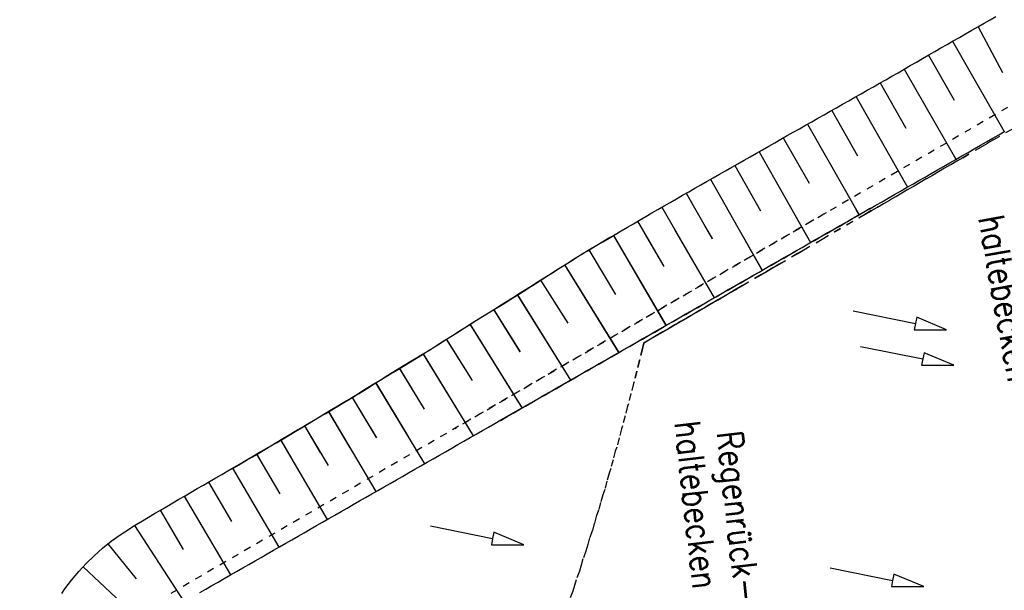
# Model space of a CAD drawing. Extents: x 446008 to 446745, y 447032 to 448234.
# Tile 12 of 24: x 446104 to 446174, y 447790 to 447830. Entities that reach past the tile are written whole.
import ezdxf

# ---------------------------------------------------------------- set-up
doc = ezdxf.new("R2010")
doc.units = 0
doc.header["$LTSCALE"] = 2
doc.header["$MEASUREMENT"] = 0
doc.linetypes.add('ACAD_ISO03W100', pattern=[0.5, 0.25, -0.25])
doc.layers.add('FBR', color=8, linetype='CONTINUOUS')
doc.layers.add('Regenrückhaltebecken_903a', color=15, linetype='CONTINUOUS')
doc.styles.add('ROMANS', font='romans.shx', dxfattribs={"width": 0.8})

msp = doc.modelspace()

# ---------------------------------------------------------------- linework, layer by layer
at = {"layer": 'FBR', "flags": 128}
for points in [[(446416.854, 447335.736, -0.000001), (446418.45, 447323.406, -0.000146)], [(446363.327, 447740.448, 0.000002), (446366.277, 447717.758, 0.000326)]]:
    msp.add_lwpolyline(points, format="xyb", dxfattribs=at)
at = {"layer": 'Regenrückhaltebecken_903a', "linetype": 'Continuous'}
for p, q in [((446171.787, 447829.996), (446173.527, 447826.762)), ((446169.998, 447828.975), (446173.64, 447822.596)), ((446168.283, 447827.993), (446170.111, 447824.807)), ((446166.582, 447827.003), (446170.232, 447820.643)), ((446164.883, 447826.027), (446166.7, 447822.844)), ((446163.178, 447825.061), (446166.802, 447818.678)), ((446161.466, 447824.091), (446163.28, 447820.895)), ((446159.753, 447823.12), (446163.387, 447816.721)), ((446158.038, 447822.155), (446159.859, 447818.949)), ((446156.329, 447821.18), (446159.972, 447814.765)), ((446154.619, 447820.206), (446156.441, 447816.996)), ((446152.909, 447819.231), (446156.557, 447812.808)), ((446151.192, 447818.253), (446153.024, 447815.043)), ((446149.47, 447817.265), (446153.163, 447810.863)), ((446158.902, 447816.637), (446159.961, 447814.772)), ((446163.161, 447817.107), (446163.376, 447816.728)), ((446147.754, 447816.269), (446149.612, 447813.081)), ((446152.511, 447815.931), (446153.013, 447815.052)), ((446154.643, 447816.167), (446156.545, 447812.816)), ((446146.051, 447815.266), (446149.77, 447808.919)), ((446146.072, 447815.22), (446149.758, 447808.928)), ((446148.221, 447815.458), (446149.601, 447813.09)), ((446150.37, 447815.695), (446153.152, 447810.872)), ((446144.307, 447814.256), (446146.197, 447811.113)), ((446144.318, 447814.246), (446146.208, 447811.104)), ((446142.603, 447813.192), (446146.416, 447807.014)), ((446142.614, 447813.183), (446146.428, 447807.004)), ((446140.903, 447812.12), (446142.823, 447809.087)), ((446140.914, 447812.11), (446142.834, 447809.078)), ((446139.26, 447811.083), (446143.011, 447805.064)), ((446139.271, 447811.072), (446143.023, 447805.054)), ((446137.59, 447810.041), (446139.446, 447807.063)), ((446137.602, 447810.031), (446139.458, 447807.053)), ((446135.917, 447809.005), (446139.595, 447803.106)), ((446135.929, 447808.995), (446139.607, 447803.096)), ((446134.256, 447807.951), (446136.071, 447805.039)), ((446134.268, 447807.94), (446136.083, 447805.028)), ((446132.611, 447806.916), (446136.155, 447801.136)), ((446132.623, 447806.905), (446135.755, 447801.797)), ((446130.936, 447805.899), (446132.688, 447803.026)), ((446130.948, 447805.888), (446132.7, 447803.015)), ((446129.263, 447804.88), (446132.724, 447799.171)), ((446129.275, 447804.869), (446131.594, 447801.044)), ((446127.6, 447803.843), (446129.304, 447801.016)), ((446127.612, 447803.832), (446129.317, 447801.005)), ((446125.929, 447802.85), (446129.279, 447797.198)), ((446125.942, 447802.838), (446127.45, 447800.294)), ((446124.238, 447801.844), (446125.905, 447799.032)), ((446124.251, 447801.831), (446125.384, 447799.92)), ((446122.554, 447800.841), (446125.856, 447795.237)), ((446122.566, 447800.829), (446123.322, 447799.547)), ((446120.865, 447799.848), (446122.503, 447797.051)), ((446120.877, 447799.835), (446121.265, 447799.174)), ((446119.172, 447798.86), (446122.427, 447793.273)), ((446117.472, 447797.869), (446119.095, 447795.082)), ((446115.762, 447796.877), (446119.018, 447791.32)), ((446114.054, 447795.884), (446115.686, 447793.115)), ((446112.247, 447794.799), (446115.731, 447789.437)), ((446110.372, 447793.524), (446112.351, 447791.052)), ((446108.623, 447791.903), (446113.162, 447787.632))]:
    msp.add_line(p, q, dxfattribs=at)
at = {"layer": 'Regenrückhaltebecken_903a', "linetype": 'ACAD_ISO03W100'}
for p, q in [((446175.608, 447825.309), (446134.858, 447801.635)), ((446161.069, 447816.876), (446114.635, 447789.908))]:
    msp.add_line(p, q, dxfattribs=at)
at = {"layer": 'Regenrückhaltebecken_903a', "linetype": 'Continuous'}
for points in [[(446119.061, 447798.776), (446119.285, 447798.906), (446119.716, 447799.158), (446120.148, 447799.41), (446120.58, 447799.662), (446121.012, 447799.914), (446121.444, 447800.166), (446121.876, 447800.418), (446122.306, 447800.674), (446122.735, 447800.929), (446123.165, 447801.185), (446123.595, 447801.441), (446124.024, 447801.697), (446124.454, 447801.953), (446124.884, 447802.208), (446125.313, 447802.464), (446125.743, 447802.72), (446126.173, 447802.976), (446126.602, 447803.232), (446127.032, 447803.487), (446127.462, 447803.743), (446127.677, 447803.87), (446127.891, 447804), (446128.104, 447804.132), (446128.315, 447804.266), (446128.739, 447804.532), (446129.162, 447804.798), (446129.587, 447805.062), (446130.015, 447805.322), (446130.443, 447805.581), (446130.87, 447805.841), (446131.298, 447806.1), (446131.725, 447806.36), (446132.153, 447806.619), (446132.58, 447806.879), (446132.794, 447807.008), (446133.007, 447807.139), (446133.219, 447807.273), (446133.43, 447807.407), (446133.852, 447807.676), (446134.275, 447807.944), (446134.697, 447808.213), (446135.12, 447808.481), (446135.542, 447808.749), (446135.965, 447809.018), (446136.387, 447809.286), (446136.812, 447809.55), (446137.24, 447809.81), (446137.667, 447810.07), (446138.094, 447810.33), (446138.518, 447810.597), (446138.941, 447810.864), (446139.364, 447811.131), (446139.787, 447811.398), (446140.21, 447811.665), (446140.634, 447811.932), (446141.057, 447812.2), (446141.48, 447812.467), (446141.903, 447812.734), (446142.326, 447813.001), (446142.75, 447813.268), (446143.173, 447813.535), (446143.596, 447813.803), (446143.807, 447813.937), (446144.019, 447814.069), (446144.234, 447814.197), (446144.45, 447814.323), (446144.881, 447814.577), (446145.312, 447814.831), (446145.743, 447815.085), (446146.174, 447815.338), (446146.604, 447815.592), (446147.035, 447815.846), (446147.466, 447816.099), (446147.897, 447816.353), (446148.328, 447816.607), (446148.76, 447816.858), (446149.194, 447817.107), (446149.628, 447817.356), (446150.061, 447817.605), (446150.495, 447817.853), (446150.929, 447818.102), (446151.363, 447818.35), (446151.797, 447818.598), (446152.232, 447818.845), (446152.666, 447819.093), (446153.101, 447819.341), (446153.535, 447819.588), (446153.969, 447819.836), (446154.404, 447820.083), (446154.838, 447820.331), (446155.273, 447820.578), (446155.707, 447820.826), (446156.141, 447821.073), (446156.576, 447821.321), (446157.01, 447821.569), (446157.445, 447821.816), (446157.879, 447822.064), (446158.314, 447822.311), (446158.533, 447822.432), (446158.751, 447822.553), (446159.186, 447822.799), (446159.621, 447823.046), (446160.056, 447823.292), (446160.491, 447823.539), (446160.927, 447823.785), (446161.362, 447824.032), (446161.797, 447824.278), (446162.232, 447824.525), (446162.667, 447824.771), (446163.102, 447825.018), (446163.537, 447825.264), (446163.972, 447825.511), (446164.407, 447825.757), (446164.842, 447826.004), (446165.277, 447826.25), (446165.712, 447826.497), (446166.144, 447826.748), (446166.576, 447827), (446167.008, 447827.251), (446167.44, 447827.503), (446167.872, 447827.754), (446168.305, 447828.006), (446168.738, 447828.255), (446169.172, 447828.503), (446169.607, 447828.751), (446170.041, 447828.999), (446170.475, 447829.247), (446170.909, 447829.495), (446171.343, 447829.743), (446171.777, 447829.991), (446172.212, 447830.239), (446172.646, 447830.487), (446173.048, 447830.711)], [(446138.072, 447802.217), (446138.118, 447802.243), (446138.552, 447802.492), (446138.985, 447802.74), (446139.419, 447802.989), (446139.853, 447803.237), (446140.287, 447803.486), (446140.721, 447803.734), (446141.155, 447803.983), (446141.588, 447804.232), (446142.022, 447804.48), (446142.456, 447804.729), (446142.89, 447804.977), (446143.324, 447805.226), (446143.758, 447805.474), (446144.191, 447805.723), (446144.625, 447805.972), (446145.059, 447806.22), (446145.493, 447806.469), (446145.927, 447806.717), (446146.361, 447806.966), (446146.794, 447807.214), (446147.228, 447807.463), (446147.662, 447807.712), (446148.096, 447807.96), (446148.53, 447808.209), (446148.964, 447808.457), (446149.397, 447808.706), (446149.831, 447808.954), (446150.265, 447809.203), (446150.699, 447809.452), (446151.133, 447809.7), (446151.567, 447809.949), (446152, 447810.197), (446152.434, 447810.446), (446152.868, 447810.694), (446153.302, 447810.943), (446153.736, 447811.192), (446154.17, 447811.44), (446154.603, 447811.689), (446155.037, 447811.937), (446155.471, 447812.186), (446155.905, 447812.434), (446156.339, 447812.683), (446156.773, 447812.932), (446157.206, 447813.18), (446157.64, 447813.429), (446158.074, 447813.677), (446158.508, 447813.926), (446158.942, 447814.174), (446159.376, 447814.423), (446159.809, 447814.672), (446160.243, 447814.92), (446160.677, 447815.169), (446161.111, 447815.417), (446161.545, 447815.666), (446161.979, 447815.914), (446162.412, 447816.163), (446162.846, 447816.411), (446163.28, 447816.66), (446163.714, 447816.909), (446164.148, 447817.157), (446164.582, 447817.406), (446165.015, 447817.654), (446165.449, 447817.903), (446165.883, 447818.151), (446166.317, 447818.4), (446166.751, 447818.649), (446167.185, 447818.897), (446167.618, 447819.146), (446168.052, 447819.394), (446168.486, 447819.643), (446168.92, 447819.891), (446169.354, 447820.14), (446169.788, 447820.389), (446170.221, 447820.637), (446170.655, 447820.886), (446171.089, 447821.134), (446171.523, 447821.383), (446171.957, 447821.631), (446172.391, 447821.88), (446172.825, 447822.129), (446173.258, 447822.377), (446173.692, 447822.626)], [(446116.846, 447790.076), (446117.28, 447790.325), (446117.713, 447790.573), (446118.147, 447790.822), (446118.581, 447791.07), (446119.015, 447791.319), (446119.449, 447791.567), (446119.883, 447791.816), (446120.317, 447792.064), (446120.751, 447792.313), (446121.184, 447792.561), (446121.618, 447792.81), (446122.052, 447793.058), (446122.486, 447793.307), (446122.92, 447793.555), (446123.354, 447793.804), (446123.788, 447794.052), (446124.221, 447794.301), (446124.655, 447794.549), (446125.089, 447794.798), (446125.523, 447795.046), (446125.957, 447795.295), (446126.391, 447795.543), (446126.825, 447795.792), (446127.259, 447796.04), (446127.692, 447796.289), (446128.126, 447796.538), (446128.56, 447796.786), (446128.994, 447797.035), (446129.428, 447797.283), (446129.862, 447797.532), (446130.296, 447797.78), (446130.729, 447798.029), (446131.163, 447798.277), (446131.597, 447798.526), (446132.031, 447798.774), (446132.465, 447799.023), (446132.899, 447799.271), (446133.333, 447799.52), (446133.767, 447799.768), (446134.2, 447800.017), (446134.634, 447800.265), (446135.068, 447800.514), (446135.502, 447800.762), (446135.936, 447801.011), (446136.37, 447801.259), (446136.804, 447801.508), (446137.237, 447801.756), (446137.671, 447802.005), (446138.105, 447802.253), (446138.539, 447802.502), (446138.973, 447802.75), (446139.407, 447802.999), (446139.841, 447803.247), (446140.275, 447803.496), (446140.708, 447803.744), (446141.142, 447803.993), (446141.576, 447804.241), (446142.01, 447804.49), (446142.444, 447804.738), (446142.878, 447804.987), (446143.312, 447805.236), (446143.745, 447805.484), (446144.179, 447805.733), (446144.613, 447805.981), (446145.047, 447806.23), (446145.481, 447806.478), (446145.915, 447806.727), (446146.349, 447806.975), (446146.783, 447807.224), (446147.216, 447807.472), (446147.65, 447807.721), (446148.084, 447807.969), (446148.518, 447808.218), (446148.952, 447808.466), (446149.386, 447808.715), (446149.82, 447808.963), (446150.253, 447809.212), (446150.687, 447809.46), (446151.121, 447809.709), (446151.555, 447809.957), (446151.989, 447810.206), (446152.423, 447810.454), (446152.857, 447810.703), (446153.291, 447810.951), (446153.724, 447811.2), (446154.158, 447811.448), (446154.592, 447811.697), (446155.026, 447811.945), (446155.46, 447812.194), (446155.894, 447812.442), (446156.328, 447812.691), (446156.761, 447812.939), (446157.195, 447813.188), (446157.629, 447813.436), (446158.063, 447813.685), (446158.497, 447813.934), (446158.931, 447814.182), (446159.365, 447814.431), (446159.799, 447814.679), (446160.232, 447814.928), (446160.666, 447815.176), (446161.1, 447815.425), (446161.534, 447815.673), (446161.968, 447815.922), (446162.402, 447816.17), (446162.836, 447816.419), (446163.269, 447816.667), (446163.703, 447816.916), (446164.137, 447817.164), (446164.247, 447817.227)], [(446107.11, 447790.017), (446107.336, 447790.333), (446107.808, 447790.952), (446108.054, 447791.255), (446108.307, 447791.553), (446108.836, 447792.129), (446109.394, 447792.68), (446109.98, 447793.203), (446110.592, 447793.696), (446111.231, 447794.157), (446111.892, 447794.585), (446112.131, 447794.729), (446112.37, 447794.872), (446112.799, 447795.13), (446113.227, 447795.387), (446113.656, 447795.645), (446114.085, 447795.902), (446114.516, 447796.155), (446114.949, 447796.406), (446115.381, 447796.657), (446115.814, 447796.907), (446116.247, 447797.158), (446116.679, 447797.408), (446117.112, 447797.659), (446117.544, 447797.911), (446117.976, 447798.163), (446118.408, 447798.415), (446118.84, 447798.667), (446119.272, 447798.919), (446119.704, 447799.171), (446120.135, 447799.422), (446120.567, 447799.674), (446120.999, 447799.926), (446121.431, 447800.178), (446121.863, 447800.43), (446122.293, 447800.686), (446122.723, 447800.942), (446123.152, 447801.197), (446123.582, 447801.453), (446124.012, 447801.709), (446124.441, 447801.965), (446124.871, 447802.22), (446125.301, 447802.476), (446125.731, 447802.732), (446126.16, 447802.988), (446126.59, 447803.243), (446127.02, 447803.499), (446127.45, 447803.755), (446127.665, 447803.882), (446127.879, 447804.011), (446128.091, 447804.143), (446128.303, 447804.277), (446128.726, 447804.544), (446129.15, 447804.81), (446129.575, 447805.073), (446130.003, 447805.333), (446130.43, 447805.592), (446130.858, 447805.852), (446131.286, 447806.111), (446131.713, 447806.371), (446132.141, 447806.63), (446132.568, 447806.89), (446132.782, 447807.019), (446132.996, 447807.15), (446133.207, 447807.283), (446133.418, 447807.418), (446133.841, 447807.687), (446134.263, 447807.955), (446134.686, 447808.223), (446135.108, 447808.492), (446135.531, 447808.76), (446135.953, 447809.028), (446136.376, 447809.297), (446136.801, 447809.561), (446137.228, 447809.821), (446137.655, 447810.081), (446138.083, 447810.341), (446138.506, 447810.607), (446138.93, 447810.874), (446139.353, 447811.141), (446139.776, 447811.408), (446140.199, 447811.675), (446140.622, 447811.942), (446141.046, 447812.209), (446141.469, 447812.477), (446141.892, 447812.744), (446142.315, 447813.011), (446142.738, 447813.278), (446143.162, 447813.545), (446143.585, 447813.812), (446143.796, 447813.947), (446144.008, 447814.079), (446144.223, 447814.207), (446144.439, 447814.333), (446144.87, 447814.586), (446145.301, 447814.84), (446145.732, 447815.094), (446145.918, 447815.203)], [(446162.975, 447809.948), (446167.372, 447809.063), (446167.283, 447808.623), (446169.571, 447808.62), (446167.461, 447809.502), (446167.372, 447809.063)], [(446163.495, 447807.442), (446167.892, 447806.555), (446167.803, 447806.116), (446170.091, 447806.112), (446167.981, 447806.995), (446167.892, 447806.555)], [(446133.129, 447794.781), (446137.526, 447793.895), (446137.438, 447793.455), (446139.725, 447793.452), (446137.615, 447794.334), (446137.526, 447793.895)], [(446161.362, 447791.825), (446165.759, 447790.939), (446165.67, 447790.499), (446167.958, 447790.496), (446165.848, 447791.379), (446165.759, 447790.939)]]:
    msp.add_lwpolyline(points, dxfattribs=at)
at = {"layer": 'Regenrückhaltebecken_903a', "linetype": 'ACAD_ISO03W100'}
for points in [[(446176.765, 447824.256), (446172.889, 447822.018)], [(446172.457, 447821.767), (446172.448, 447821.762), (446172.025, 447821.516), (446172.015, 447821.51), (446170.717, 447820.757), (446171.582, 447821.259)], [(446172.889, 447822.018), (446172.467, 447821.773), (446172.457, 447821.767)], [(446170.717, 447820.757), (446170.296, 447820.512), (446170.286, 447820.506), (446169.863, 447820.26), (446169.855, 447820.255), (446169.431, 447820.009), (446169.008, 447819.763)], [(446168.566, 447819.507), (446168.141, 447819.26), (446168.133, 447819.255)], [(446169.008, 447819.763), (446168.999, 447819.758), (446168.574, 447819.511), (446168.566, 447819.507)], [(446167.269, 447818.753), (446166.845, 447818.507), (446166.837, 447818.502), (446166.412, 447818.256)], [(446167.71, 447819.009), (446167.702, 447819.005), (446167.276, 447818.758), (446167.269, 447818.753)], [(446168.133, 447819.255), (446167.71, 447819.009)], [(446165.98, 447818.004), (446165.973, 447818), (446165.546, 447817.752), (446165.538, 447817.748)], [(446166.412, 447818.256), (446166.405, 447818.251), (446165.98, 447818.004)], [(446165.106, 447817.497), (446164.682, 447817.25), (446164.675, 447817.246), (446164.249, 447816.999), (446164.242, 447816.995)], [(446165.538, 447817.748), (446165.113, 447817.501), (446165.106, 447817.497)], [(446164.231, 447817.002), (446163.806, 447816.754), (446161.205, 447815.244)], [(446164.242, 447816.995), (446163.816, 447816.747), (446161.215, 447815.236)], [(446164.707, 447817.278), (446164.671, 447817.257), (446164.664, 447817.253), (446164.238, 447817.006), (446164.231, 447817.002)], [(446161.205, 447815.244), (446160.778, 447814.996), (446159.475, 447814.239)], [(446161.215, 447815.236), (446160.789, 447814.988), (446159.486, 447814.232)], [(446159.043, 447813.988), (446157.751, 447813.238)], [(446159.054, 447813.981), (446157.762, 447813.23)], [(446159.475, 447814.239), (446159.048, 447813.991), (446159.043, 447813.988)], [(446159.486, 447814.232), (446159.059, 447813.983), (446159.054, 447813.981)], [(446157.751, 447813.238), (446157.747, 447813.236), (446157.319, 447812.987)], [(446157.762, 447813.23), (446157.758, 447813.228), (446157.33, 447812.979)], [(446156.453, 447812.484), (446156.45, 447812.482), (446155.153, 447811.729)], [(446156.465, 447812.476), (446156.461, 447812.474), (446155.164, 447811.721)], [(446157.319, 447812.987), (446157.315, 447812.985), (446156.885, 447812.735), (446156.882, 447812.733), (446156.453, 447812.484)], [(446157.33, 447812.979), (446157.326, 447812.977), (446156.896, 447812.727), (446156.893, 447812.725), (446156.465, 447812.476)], [(446154.283, 447811.224), (446153.858, 447810.977)], [(446154.294, 447811.215), (446153.869, 447810.968)], [(446154.724, 447811.48), (446154.722, 447811.479), (446154.718, 447811.477), (446154.285, 447811.225), (446154.283, 447811.224)], [(446154.735, 447811.472), (446154.733, 447811.471), (446154.73, 447811.468), (446154.297, 447811.217), (446154.294, 447811.215)], [(446155.156, 447811.731), (446155.153, 447811.729), (446154.724, 447811.48)], [(446155.167, 447811.722), (446155.164, 447811.721), (446154.735, 447811.472)], [(446152.985, 447810.47), (446152.555, 447810.22), (446152.553, 447810.219)], [(446152.997, 447810.462), (446152.567, 447810.212), (446152.565, 447810.211)], [(446153.417, 447810.721), (446152.987, 447810.471), (446152.985, 447810.47)], [(446153.428, 447810.712), (446152.999, 447810.463), (446152.997, 447810.462)], [(446153.858, 447810.977), (446153.855, 447810.975), (446153.419, 447810.722), (446153.417, 447810.721)], [(446153.869, 447810.968), (446153.867, 447810.967), (446153.431, 447810.714), (446153.428, 447810.712)], [(446151.695, 447809.721), (446151.694, 447809.72), (446151.264, 447809.47)], [(446151.707, 447809.712), (446151.705, 447809.711), (446151.276, 447809.462)], [(446152.122, 447809.969), (446151.695, 447809.721)], [(446152.134, 447809.96), (446151.707, 447809.712)], [(446152.553, 447810.219), (446152.124, 447809.97), (446152.122, 447809.969)], [(446152.565, 447810.211), (446152.135, 447809.961), (446152.134, 447809.96)], [(446150.834, 447809.22), (446150.833, 447809.22), (446150.396, 447808.966), (446149.963, 447808.715), (446149.531, 447808.464), (446149.099, 447808.213), (446148.666, 447807.962), (446148.234, 447807.711), (446148.183, 447807.681)], [(446150.845, 447809.212), (446150.844, 447809.211), (446150.408, 447808.958), (446149.975, 447808.706), (446149.542, 447808.455), (446149.11, 447808.204), (446148.678, 447807.953), (446148.246, 447807.702), (446148.195, 447807.672)], [(446151.264, 447809.47), (446151.263, 447809.47), (446150.834, 447809.22)], [(446151.276, 447809.462), (446151.274, 447809.461), (446150.845, 447809.212)], [(446148.183, 447807.681), (446148.09, 447807.3), (446147.896, 447806.507), (446147.88, 447806.459)], [(446148.195, 447807.672), (446148.102, 447807.291), (446147.908, 447806.498), (446147.891, 447806.45)], [(446147.88, 447806.459), (446147.691, 447805.699), (446147.503, 447804.942), (446147.467, 447804.837)], [(446147.891, 447806.45), (446147.703, 447805.689), (446147.515, 447804.933), (446147.479, 447804.828)], [(446147.467, 447804.837), (446147.285, 447804.114)], [(446147.479, 447804.828), (446147.297, 447804.105)], [(446147.285, 447804.114), (446147.108, 447803.384), (446147.05, 447803.221)], [(446147.05, 447803.221), (446146.875, 447802.536), (446146.699, 447801.851), (446146.621, 447801.634)], [(446146.621, 447801.634), (446146.453, 447800.985), (446146.285, 447800.337), (446146.186, 447800.063)], [(446146.186, 447800.063), (446146.025, 447799.451)], [(446146.025, 447799.451), (446145.868, 447798.828), (446145.746, 447798.501)], [(446145.746, 447798.501), (446145.592, 447797.925), (446145.438, 447797.346), (446145.295, 447796.966)], [(446145.295, 447796.966), (446145.149, 447796.426), (446145.001, 447795.882), (446144.838, 447795.446)], [(446144.838, 447795.446), (446144.699, 447794.941), (446144.559, 447794.429), (446144.372, 447793.946)], [(446144.372, 447793.946), (446144.244, 447793.471), (446144.111, 447792.991), (446143.901, 447792.455)], [(446143.901, 447792.455), (446143.778, 447792.022), (446143.653, 447791.578), (446143.422, 447790.986)], [(446143.422, 447790.986), (446143.307, 447790.586), (446143.189, 447790.175), (446142.933, 447789.539)]]:
    msp.add_lwpolyline(points, dxfattribs=at)

# ---------------------------------------------------------------- texts
at = {"layer": 'Regenrückhaltebecken_903a', "linetype": 'Continuous', "style": 'ROMANS', "width": 0.8337}
for s, rotation, p in [('haltebecken', 280.26, (446171.806, 447816.508)), ('haltebecken', 276.3, (446150.367, 447802.083)), (' Regenrück-', 276.3, (446153.23, 447802.399))]:
    msp.add_text(s, height=1.8, rotation=rotation, dxfattribs=at).set_placement(p)

doc.saveas('drawing.dxf')
